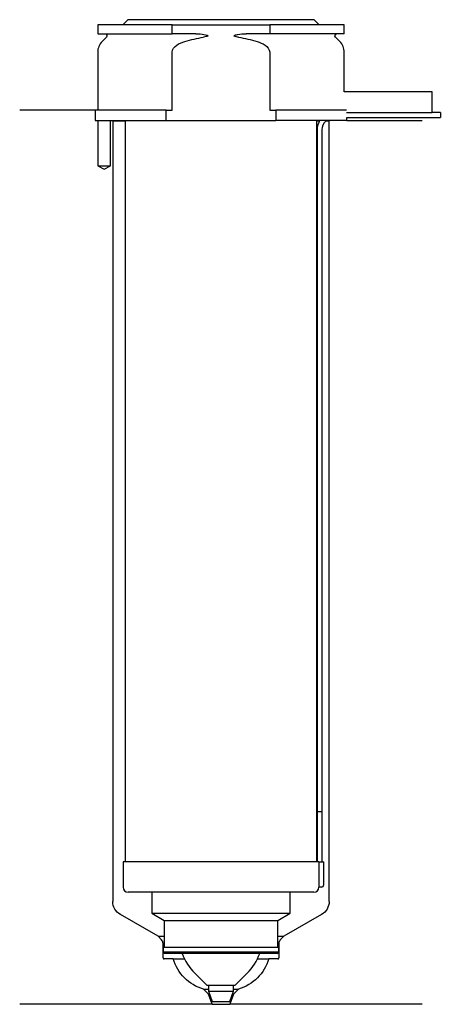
# Model space of a CAD drawing. Header units: inches. Extents: x 18 to 101, y 89 to 284.
import ezdxf

# ---------------------------------------------------------------- set-up
doc = ezdxf.new("R2010")
doc.units = ezdxf.units.IN
for name, color, linetype in [('201', 7, 'Continuous'), ('30', 7, 'Continuous'), ('32', 7, 'Continuous')]:
    doc.layers.add(name, color=color, linetype=linetype)

msp = doc.modelspace()

# ---------------------------------------------------------------- linework, layer by layer
at = {"layer": '201', "color": 113}
for p, q in [((32.53, 266.31), (17.53, 266.31)), ((32.53, 266.31), (32.53, 264.31)), ((33.08, 264.31), (33.08, 255.31)), ((35.58, 255.31), (35.58, 264.31)), ((35.93, 264.31), (36.03, 264.21)), ((36.03, 264.21), (36.03, 109.16)), ((36.03, 264.21), (38.48, 264.21)), ((76.58, 264.21), (77.12, 264.21)), ((78.39, 264.21), (79.03, 264.21)), ((79.03, 264.21), (79.13, 264.31)), ((79.03, 109.16), (79.03, 264.21)), ((82.53, 264.31), (97.53, 264.31)), ((33.08, 255.31), (34.33, 254.59)), ((34.33, 254.59), (35.58, 255.31)), ((45.02, 102.24), (37.53, 106.56)), ((77.53, 106.56), (70.03, 102.24)), ((45.73, 101.53), (45.02, 102.24)), ((45.02, 102.24), (46.22, 102.24)), ((68.83, 102.24), (70.03, 102.24)), ((70.03, 102.24), (69.32, 101.53)), ((46.02, 97.94), (46.02, 100.82)), ((69.03, 100.82), (69.03, 97.94)), ((48.03, 97.74), (46.22, 97.74)), ((48.03, 97.74), (50.29, 97.74)), ((64.76, 97.74), (67.03, 97.74)), ((68.83, 97.74), (67.03, 97.74)), ((54.05, 91.74), (55.03, 91.74)), ((55.05, 90.74), (54.05, 91.74)), ((55.78, 88.74), (55.05, 90.74)), ((55.05, 90.74), (55.26, 90.74)), ((60, 90.74), (59.28, 88.74)), ((59.79, 90.74), (60, 90.74)), ((61, 91.74), (60, 90.74)), ((60.03, 91.74), (61, 91.74)), ((55.78, 88.74), (17.53, 88.74)), ((55.78, 88.74), (59.28, 88.74)), ((97.53, 88.74), (59.28, 88.74))]:
    msp.add_line(p, q, dxfattribs=at)
at = {"layer": '201', "color": 113, "extrusion": (0, 0, -1)}
for centre, radius, start, end in [((-39.03, 109.16), 3, 300, 360), ((-76.03, 109.16), 3, 180, 240), ((-56.64, 100.36), 9, 286.713, 343.0767), ((-58.42, 100.36), 9, 196.9233, 253.287)]:
    msp.add_arc(centre, radius, start, end, dxfattribs=at)
at = {"layer": '201', "color": 113}
for centre, radius, start, end in [((45.02, 100.82), 1, 0, 45), ((70.03, 100.82), 1, 135, 180), ((46.22, 97.94), 0.2, 180, 270), ((68.83, 97.94), 0.2, -90, 0)]:
    msp.add_arc(centre, radius, start, end, dxfattribs=at)
at = {"layer": '30', "color": 113}
for p, q in [((39.03, 284.31), (38.03, 283.31)), ((76.03, 284.31), (39.03, 284.31)), ((77.03, 283.31), (76.03, 284.31)), ((33.03, 283.31), (33.03, 281.51)), ((47.83, 283.31), (33.03, 283.31)), ((47.83, 283.31), (67.22, 283.31)), ((47.83, 281.51), (47.83, 283.31)), ((82.03, 283.31), (67.22, 283.31)), ((67.22, 283.31), (67.22, 281.51)), ((82.03, 281.51), (82.03, 283.31)), ((33.03, 281.51), (47.83, 281.51)), ((34.76, 280.83), (33.9, 279.98)), ((52.52, 281.51), (47.83, 281.51)), ((67.22, 281.51), (62.53, 281.51)), ((82.03, 281.51), (67.22, 281.51)), ((81.15, 279.98), (80.29, 280.83)), ((33.03, 277.85), (33.03, 266.31)), ((47.83, 266.31), (47.83, 277.85)), ((67.22, 277.85), (67.22, 266.31)), ((82.03, 270.01), (82.03, 277.85)), ((32.53, 266.31), (32.53, 264.31)), ((46.63, 266.31), (32.53, 266.31)), ((46.63, 266.31), (47.83, 266.31)), ((46.63, 264.31), (46.63, 266.31)), ((67.22, 266.31), (68.42, 266.31)), ((68.42, 266.31), (68.42, 264.31)), ((82.49, 266.31), (68.42, 266.31)), ((32.53, 264.31), (46.63, 264.31)), ((33.08, 264.31), (33.08, 255.31)), ((35.58, 255.31), (35.58, 264.31)), ((38.48, 264.31), (38.48, 117.01)), ((46.63, 264.31), (68.42, 264.31)), ((82.53, 264.31), (68.42, 264.31)), ((76.58, 117.01), (76.58, 264.31)), ((82.53, 264.91), (101.13, 264.91)), ((82.53, 264.31), (82.53, 264.91)), ((101.13, 265.91), (99.53, 265.91)), ((101.13, 265.91), (101.13, 264.91)), ((76.63, 262.41), (76.63, 127.01)), ((77.63, 127.01), (77.63, 262.41)), ((33.08, 255.31), (35.58, 255.31)), ((76.63, 127.01), (77.63, 127.01)), ((76.63, 127.01), (76.63, 117.01)), ((76.63, 127.01), (77.63, 127.01)), ((77.63, 117.01), (77.63, 127.01)), ((76.96, 117.01), (38.08, 117.01)), ((38.08, 117.01), (38.08, 112.01)), ((76.96, 117.01), (76.96, 112.51)), ((76.96, 117.01), (77.98, 117.01)), ((77.98, 112.51), (77.98, 117.01)), ((77.48, 112.01), (76.97, 112.01)), ((75.98, 111.01), (39.08, 111.01)), ((43.78, 111.01), (43.78, 106.82)), ((71.28, 106.82), (71.28, 111.01)), ((43.78, 106.82), (71.28, 106.82)), ((43.78, 106.82), (46.22, 105.41)), ((68.83, 105.41), (71.28, 106.82)), ((46.22, 105.41), (68.83, 105.41)), ((46.22, 105.41), (46.22, 100.11)), ((68.83, 100.11), (68.83, 105.41)), ((46.02, 100.11), (69.03, 100.11)), ((46.02, 100.11), (46.02, 99.11)), ((69.03, 99.11), (69.03, 100.11)), ((46.02, 99.11), (46.32, 98.81)), ((69.03, 99.11), (46.02, 99.11)), ((68.73, 98.81), (46.32, 98.81)), ((68.73, 98.81), (69.03, 99.11)), ((52.33, 94.91), (54.73, 92.51)), ((60.33, 92.51), (62.73, 94.91)), ((54.73, 92.51), (60.33, 92.51)), ((55.03, 92.51), (55.03, 91.37)), ((60.03, 91.37), (60.03, 92.51)), ((55.03, 91.37), (55.78, 89.31)), ((55.03, 91.37), (60.03, 91.37)), ((59.28, 89.31), (60.03, 91.37)), ((55.78, 89.31), (59.28, 89.31))]:
    msp.add_line(p, q, dxfattribs=at)
for centre, radius, start, end in [((36.03, 277.85), 3, 135, 180), ((79.03, 277.85), 3, 0, 45), ((80.13, 262.41), 3.5, 147.1205, 180), ((39.08, 112.01), 1, 180, 270), ((75.98, 112.01), 1, -90, 0), ((77.48, 112.51), 0.5, -90, 0), ((60.05, 102.64), 10.93, 200.4961, 225), ((55, 102.64), 10.93, 315, 339.5039)]:
    msp.add_arc(centre, radius, start, end, dxfattribs=at)
at = {"layer": '30', "color": 113, "extrusion": (0, 0, -1)}
for centre, radius, start, end in [((-34.48, 281.11), 0.4, 90, 225), ((-80.58, 281.11), 0.4, -45, 90), ((-80.13, 262.41), 2.5, 0, 49.4634)]:
    msp.add_arc(centre, radius, start, end, dxfattribs=at)
at = {"layer": '30', "color": 113}
for points, knots in [([(47.83, 277.85), (47.83, 278.44), (48.27, 278.93), (49.23, 279.59), (49.78, 279.81), (50.33, 279.98)], [0, 0, 0, 0, 0.5, 0.5, 1, 1, 1, 1]), ([(52.52, 281.51), (52.56, 281.51), (52.61, 281.51), (53.15, 281.5), (53.65, 281.46), (54.14, 281.38), (54.34, 281.35), (54.53, 281.31), (54.75, 281.24), (54.78, 281.23), (54.82, 281.21), (54.84, 281.2), (54.87, 281.18), (54.89, 281.17), (54.91, 281.15), (54.91, 281.15), (54.92, 281.14), (54.92, 281.13), (54.92, 281.12), (54.92, 281.11), (54.92, 281.1), (54.92, 281.1), (54.91, 281.08), (54.91, 281.08), (54.89, 281.05), (54.87, 281.04), (54.78, 280.99), (54.7, 280.97), (54.43, 280.89), (54.24, 280.86), (54.05, 280.83)], [0, 0, 0, 0, 0.037532, 0.037532, 0.479326, 0.479326, 0.479326, 0.652283, 0.652283, 0.67679, 0.67679, 0.692908, 0.692908, 0.709848, 0.709848, 0.715998, 0.715998, 0.722254, 0.722254, 0.726798, 0.726798, 0.731321, 0.731321, 0.738696, 0.738696, 0.757525, 0.757525, 0.830443, 0.830443, 1, 1, 1, 1]), ([(61, 280.83), (60.72, 280.87), (60.41, 280.88), (60.12, 281.09), (60.15, 281.17), (60.28, 281.24), (60.35, 281.26), (60.56, 281.32), (60.7, 281.34), (61.4, 281.47), (61.96, 281.51), (62.53, 281.51)], [0, 0, 0, 0, 0.25, 0.25, 0.3125, 0.3125, 0.375, 0.375, 0.5, 0.5, 1, 1, 1, 1]), ([(64.72, 279.98), (65.27, 279.81), (65.82, 279.59), (66.77, 278.94), (67.22, 278.44), (67.22, 277.85)], [0, 0, 0, 0, 0.5, 0.5, 1, 1, 1, 1]), ([(76.96, 112.51), (76.96, 112.46), (76.96, 112.4), (76.96, 112.3), (76.96, 112.25), (76.96, 112.16), (76.96, 112.12), (76.97, 112.06), (76.97, 112.04), (76.97, 112.03), (76.97, 112.02), (76.97, 112.01)], [0, 0, 0, 0, 0.207769, 0.207769, 0.415759, 0.415759, 0.624157, 0.624157, 0.834463, 0.834463, 1, 1, 1, 1])]:
    msp.add_open_spline(points, degree=3, knots=knots, dxfattribs=at)
for points in [[(50.33, 279.98), (51.55, 280.35), (52.79, 280.64), (54.05, 280.83)], [(61, 280.83), (62.25, 280.64), (63.49, 280.35), (64.72, 279.98)]]:
    msp.add_open_spline(points, degree=3, dxfattribs=at)
at = {"layer": '32', "color": 113}
for p, q in [((99.53, 270.01), (81.99, 270.01)), ((99.53, 265.81), (99.53, 270.01)), ((99.53, 265.81), (82.49, 265.81))]:
    msp.add_line(p, q, dxfattribs=at)

doc.saveas('drawing.dxf')
